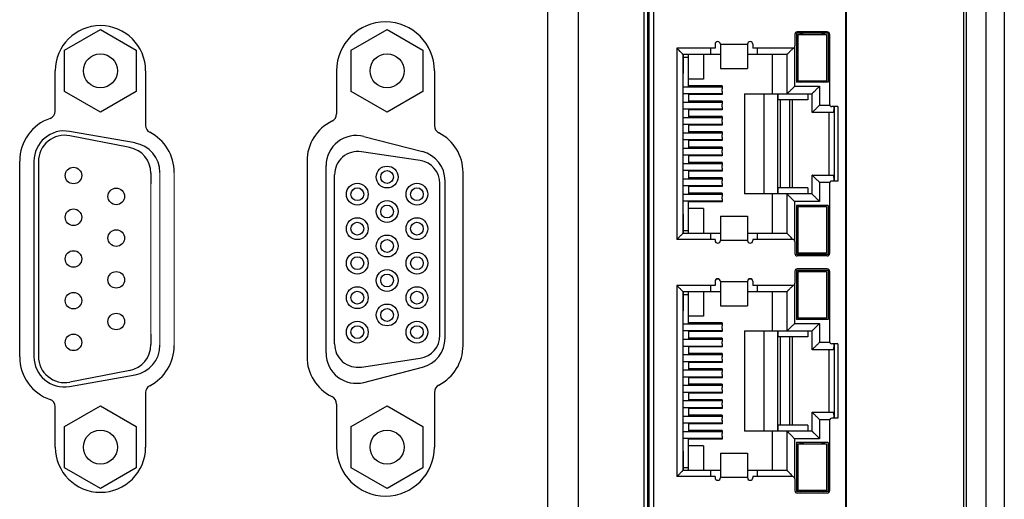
# Model space of a CAD drawing. Header units: millimetres. Extents: x 979 to 1689, y 96 to 304.
# Tile 10 of 15: x 1230 to 1295, y 152 to 183. Entities that reach past the tile are written whole.
import ezdxf

# ---------------------------------------------------------------- set-up
doc = ezdxf.new("R2010")
doc.units = ezdxf.units.MM
doc.header["$LTSCALE"] = 32.67
doc.layers.get('0').update_dxf_attribs({"linetype": 'CONTINUOUS', "lineweight": 30})
doc.layers.add('00_COMPONENTS', color=7, linetype='CONTINUOUS')
doc.layers.add('103_9M', color=7, linetype='CONTINUOUS')

msp = doc.modelspace()

# ---------------------------------------------------------------- linework, layer by layer
at = {"lineweight": 15}
for p, q in [((1239.383, 161.852), (1239.383, 173.319)), ((1240.333, 173.333), (1240.333, 161.835)), ((1238.78, 172.584), (1238.78, 162.584))]:
    msp.add_line(p, q, dxfattribs=at)
at = {"layer": '00_COMPONENTS', "color": 7}
for p, q in [((1265.148, 101.283), (1265.148, 291.034)), ((1267.148, 291.034), (1267.148, 101.283)), ((1292.948, 104.659), (1292.948, 287.659)), ((1294.248, 104.659), (1294.248, 287.659)), ((1295.448, 287.659), (1295.448, 105.859)), ((1292.748, 272.159), (1292.748, 120.159)), ((1271.542, 135.829), (1271.542, 198.891)), ((1271.748, 199.293), (1271.748, 135.426)), ((1284.908, 198.878), (1284.908, 137.051)), ((1284.943, 198.891), (1284.943, 135.829)), ((1271.858, 137.328), (1271.858, 197.378)), ((1271.748, 183.41), (1271.858, 183.41)), ((1271.748, 183.177), (1271.858, 183.177)), ((1271.748, 183.152), (1271.858, 183.152)), ((1252.088, 181.45), (1254.463, 182.821)), ((1254.463, 182.821), (1256.838, 181.45)), ((1281.548, 182.518), (1281.548, 181.728)), ((1283.748, 182.568), (1281.648, 182.568)), ((1281.648, 182.568), (1281.648, 179.318)), ((1283.698, 182.668), (1281.698, 182.668)), ((1281.748, 182.493), (1283.648, 182.493)), ((1281.748, 182.493), (1281.748, 179.393)), ((1281.898, 182.568), (1281.898, 182.493)), ((1281.921, 182.561), (1282.128, 182.493)), ((1283.269, 182.493), (1283.476, 182.561)), ((1283.498, 182.568), (1283.498, 182.493)), ((1283.648, 182.493), (1283.648, 179.393)), ((1283.748, 182.568), (1283.748, 179.318)), ((1283.848, 182.518), (1283.848, 177.853)), ((1271.858, 182.338), (1271.748, 182.338)), ((1271.858, 181.928), (1271.748, 181.928)), ((1276.248, 181.848), (1276.248, 181.578)), ((1276.598, 181.846), (1278.399, 181.845)), ((1276.598, 181.846), (1276.598, 180.224)), ((1278.398, 181.845), (1278.398, 180.224)), ((1278.748, 181.848), (1278.748, 181.578)), ((1252.088, 178.707), (1252.088, 181.45)), ((1256.838, 181.45), (1256.838, 178.707)), ((1271.858, 181.328), (1271.748, 181.328)), ((1271.748, 181.247), (1271.858, 181.247)), ((1276.248, 181.578), (1273.698, 181.578)), ((1273.698, 181.578), (1273.698, 168.878)), ((1274.098, 181.178), (1276.598, 181.178)), ((1274.098, 181.178), (1274.098, 169.278)), ((1274.158, 179.893), (1274.158, 181.178)), ((1274.478, 179.023), (1274.478, 181.178)), ((1275.478, 181.178), (1275.478, 179.528)), ((1275.948, 181.578), (1275.948, 181.178)), ((1278.398, 181.178), (1281.028, 181.178)), ((1281.398, 181.578), (1278.748, 181.578)), ((1279.048, 181.578), (1279.048, 181.178)), ((1280.028, 181.178), (1280.028, 178.558)), ((1281.028, 178.558), (1281.028, 181.178)), ((1274.158, 180.978), (1274.478, 180.978)), ((1232.433, 177.393), (1232.433, 180.079)), ((1238.433, 180.079), (1238.433, 176.445)), ((1251.116, 180.079), (1251.116, 177.229)), ((1257.611, 180.079), (1257.611, 176.445)), ((1271.748, 180.422), (1271.858, 180.422)), ((1271.748, 180.358), (1271.858, 180.358)), ((1271.858, 180.048), (1271.748, 180.048)), ((1274.158, 179.893), (1274.098, 179.893)), ((1276.598, 180.228), (1278.398, 180.228)), ((1271.858, 179.548), (1271.748, 179.548)), ((1271.748, 179.533), (1271.858, 179.533)), ((1271.748, 179.275), (1271.858, 179.275)), ((1275.478, 179.528), (1274.478, 179.528)), ((1283.748, 179.318), (1281.648, 179.318)), ((1283.648, 179.393), (1281.748, 179.393)), ((1281.898, 179.393), (1281.898, 179.318)), ((1281.921, 179.325), (1282.128, 179.393)), ((1283.269, 179.393), (1283.476, 179.325)), ((1283.498, 179.393), (1283.498, 179.318)), ((1254.463, 177.336), (1252.088, 178.707)), ((1256.838, 178.707), (1254.463, 177.336)), ((1271.748, 179.023), (1271.858, 179.023)), ((1271.748, 178.573), (1271.858, 178.573)), ((1274.098, 179.023), (1276.708, 179.023)), ((1274.098, 178.573), (1276.708, 178.573)), ((1276.708, 179.088), (1274.478, 179.088)), ((1274.478, 178.573), (1274.478, 178.003)), ((1276.708, 178.508), (1274.478, 178.508)), ((1275.391, 179.088), (1275.391, 179.023)), ((1275.391, 178.573), (1275.391, 178.508)), ((1276.391, 179.023), (1276.391, 179.088)), ((1276.391, 178.508), (1276.391, 178.573)), ((1276.708, 179.088), (1276.708, 178.882)), ((1276.708, 178.715), (1276.708, 178.508)), ((1278.208, 178.558), (1282.688, 178.558)), ((1278.208, 178.558), (1278.208, 171.898)), ((1279.508, 171.898), (1279.508, 178.558)), ((1280.391, 178.558), (1280.391, 171.898)), ((1280.408, 178.558), (1280.408, 178.158)), ((1282.408, 178.558), (1282.408, 178.158)), ((1282.688, 177.303), (1282.688, 178.558)), ((1271.748, 178.003), (1271.858, 178.003)), ((1274.098, 178.003), (1276.708, 178.003)), ((1276.708, 178.068), (1274.478, 178.068)), ((1275.391, 178.068), (1275.391, 178.003)), ((1276.391, 178.003), (1276.391, 178.068)), ((1276.708, 178.068), (1276.708, 177.862)), ((1282.408, 178.158), (1280.408, 178.158)), ((1281.391, 172.298), (1281.391, 178.158)), ((1271.748, 177.553), (1271.858, 177.553)), ((1274.098, 177.553), (1276.708, 177.553)), ((1274.478, 177.553), (1274.478, 176.983)), ((1276.708, 177.488), (1274.478, 177.488)), ((1275.391, 177.553), (1275.391, 177.488)), ((1276.391, 177.488), (1276.391, 177.553)), ((1276.708, 177.695), (1276.708, 177.488)), ((1284.092, 177.303), (1282.688, 177.303)), ((1283.808, 177.303), (1283.808, 173.153)), ((1284.385, 177.703), (1283.998, 177.703)), ((1284.158, 177.703), (1284.158, 172.753)), ((1284.385, 177.703), (1284.385, 172.753)), ((1271.748, 176.983), (1271.858, 176.983)), ((1271.748, 176.533), (1271.858, 176.533)), ((1274.098, 176.983), (1276.708, 176.983)), ((1274.098, 176.533), (1276.708, 176.533)), ((1276.708, 177.048), (1274.478, 177.048)), ((1274.478, 176.533), (1274.478, 175.963)), ((1275.391, 177.048), (1275.391, 176.983)), ((1275.391, 176.533), (1275.391, 176.468)), ((1276.391, 176.983), (1276.391, 177.048)), ((1276.391, 176.468), (1276.391, 176.533)), ((1276.708, 177.048), (1276.708, 176.842)), ((1276.708, 176.675), (1276.708, 176.468)), ((1271.748, 175.963), (1271.858, 175.963)), ((1274.098, 175.963), (1276.708, 175.963)), ((1276.708, 176.468), (1274.478, 176.468)), ((1276.708, 176.028), (1274.478, 176.028)), ((1275.391, 176.028), (1275.391, 175.963)), ((1276.391, 175.963), (1276.391, 176.028)), ((1276.708, 176.028), (1276.708, 175.822)), ((1252.919, 175.719), (1256.819, 174.71)), ((1271.748, 175.513), (1271.858, 175.513)), ((1274.098, 175.513), (1276.708, 175.513)), ((1274.478, 175.513), (1274.478, 174.943)), ((1276.708, 175.448), (1274.478, 175.448)), ((1275.391, 175.513), (1275.391, 175.448)), ((1276.391, 175.448), (1276.391, 175.513)), ((1276.708, 175.655), (1276.708, 175.448)), ((1256.658, 174.119), (1252.76, 174.704)), ((1271.748, 174.943), (1271.858, 174.943)), ((1274.098, 174.943), (1276.708, 174.943)), ((1276.708, 175.008), (1274.478, 175.008)), ((1275.391, 175.008), (1275.391, 174.943)), ((1276.391, 174.943), (1276.391, 175.008)), ((1276.708, 175.008), (1276.708, 174.802)), ((1276.708, 174.635), (1276.708, 174.428)), ((1230.073, 161.084), (1230.073, 174.084)), ((1249.151, 174.084), (1249.151, 161.089)), ((1271.748, 174.493), (1271.858, 174.493)), ((1271.748, 173.923), (1271.858, 173.923)), ((1274.098, 174.493), (1276.708, 174.493)), ((1274.098, 173.923), (1276.708, 173.923)), ((1274.478, 174.493), (1274.478, 173.923)), ((1276.708, 174.428), (1274.478, 174.428)), ((1276.708, 173.988), (1274.478, 173.988)), ((1275.391, 174.493), (1275.391, 174.428)), ((1275.391, 173.988), (1275.391, 173.923)), ((1276.391, 174.428), (1276.391, 174.493)), ((1276.391, 173.923), (1276.391, 173.988)), ((1276.708, 173.988), (1276.708, 173.782)), ((1250.418, 161.325), (1250.418, 173.782)), ((1259.511, 161.835), (1259.511, 173.333)), ((1271.748, 173.473), (1271.858, 173.473)), ((1274.098, 173.473), (1276.708, 173.473)), ((1274.478, 173.473), (1274.478, 172.903)), ((1276.708, 173.408), (1274.478, 173.408)), ((1275.391, 173.473), (1275.391, 173.408)), ((1276.391, 173.408), (1276.391, 173.473)), ((1276.708, 173.615), (1276.708, 173.408)), ((1250.978, 161.937), (1250.978, 173.171)), ((1258.318, 162.334), (1258.318, 172.774)), ((1271.748, 172.903), (1271.858, 172.903)), ((1274.098, 172.903), (1276.708, 172.903)), ((1276.708, 172.968), (1274.478, 172.968)), ((1275.391, 172.968), (1275.391, 172.903)), ((1276.391, 172.903), (1276.391, 172.968)), ((1276.708, 172.968), (1276.708, 172.762)), ((1276.708, 172.595), (1276.708, 172.388)), ((1282.688, 173.153), (1284.092, 173.153)), ((1282.688, 171.898), (1282.688, 173.153)), ((1283.848, 172.603), (1283.848, 167.938)), ((1284.385, 172.753), (1283.998, 172.753)), ((1257.978, 162.522), (1257.978, 172.586)), ((1271.748, 172.453), (1271.858, 172.453)), ((1271.748, 172.036), (1271.858, 172.036)), ((1274.098, 172.453), (1276.708, 172.453)), ((1274.478, 172.453), (1274.478, 171.883)), ((1276.708, 172.388), (1274.478, 172.388)), ((1276.708, 171.948), (1274.478, 171.948)), ((1275.391, 172.453), (1275.391, 172.388)), ((1275.391, 171.948), (1275.391, 171.883)), ((1276.391, 172.388), (1276.391, 172.453)), ((1276.391, 171.883), (1276.391, 171.948)), ((1276.708, 171.948), (1276.708, 171.742)), ((1282.408, 172.298), (1280.408, 172.298)), ((1280.408, 172.298), (1280.408, 171.898)), ((1282.408, 172.298), (1282.408, 171.898)), ((1271.748, 171.883), (1271.858, 171.883)), ((1271.748, 171.433), (1271.858, 171.433)), ((1274.098, 171.883), (1276.708, 171.883)), ((1274.098, 171.433), (1276.708, 171.433)), ((1274.478, 169.278), (1274.478, 171.433)), ((1276.708, 171.368), (1274.478, 171.368)), ((1275.391, 171.433), (1275.391, 171.368)), ((1276.391, 171.368), (1276.391, 171.433)), ((1276.708, 171.575), (1276.708, 171.368)), ((1282.688, 171.898), (1278.208, 171.898)), ((1280.028, 171.898), (1280.028, 169.278)), ((1281.028, 169.278), (1281.028, 171.898)), ((1271.748, 171.278), (1271.858, 171.278)), ((1271.858, 170.908), (1271.748, 170.908)), ((1275.478, 170.928), (1274.478, 170.928)), ((1275.478, 170.928), (1275.478, 169.278)), ((1283.748, 171.138), (1281.648, 171.138)), ((1281.648, 171.138), (1281.648, 167.888)), ((1281.748, 171.063), (1283.648, 171.063)), ((1281.748, 171.063), (1281.748, 167.963)), ((1281.898, 171.063), (1281.898, 171.138)), ((1282.128, 171.063), (1281.921, 171.131)), ((1283.269, 171.063), (1283.476, 171.131)), ((1283.498, 171.138), (1283.498, 171.063)), ((1283.648, 171.063), (1283.648, 167.963)), ((1283.748, 171.138), (1283.748, 167.888)), ((1271.858, 170.408), (1271.748, 170.408)), ((1271.748, 170.389), (1271.858, 170.389)), ((1271.748, 170.325), (1271.858, 170.325)), ((1274.158, 170.563), (1274.098, 170.563)), ((1274.158, 169.278), (1274.158, 170.563)), ((1276.598, 170.433), (1276.598, 168.811)), ((1276.598, 170.428), (1278.398, 170.428)), ((1278.398, 170.433), (1278.398, 168.811)), ((1271.748, 169.436), (1271.858, 169.436)), ((1274.158, 169.478), (1274.478, 169.478)), ((1271.858, 169.128), (1271.748, 169.128)), ((1276.248, 168.878), (1273.698, 168.878)), ((1276.598, 169.278), (1274.098, 169.278)), ((1275.948, 169.278), (1275.948, 168.878)), ((1276.248, 168.878), (1276.248, 168.808)), ((1278.399, 168.811), (1276.598, 168.811)), ((1281.028, 169.278), (1278.398, 169.278)), ((1281.398, 168.878), (1278.748, 168.878)), ((1278.748, 168.878), (1278.748, 168.808)), ((1279.048, 169.278), (1279.048, 168.878)), ((1281.548, 168.728), (1281.548, 167.938)), ((1271.858, 168.528), (1271.748, 168.528)), ((1271.858, 168.118), (1271.748, 168.118)), ((1276.428, 168.638), (1276.418, 168.638)), ((1278.578, 168.638), (1278.568, 168.638)), ((1271.748, 167.527), (1271.858, 167.527)), ((1283.748, 167.888), (1281.648, 167.888)), ((1283.698, 167.788), (1281.698, 167.788)), ((1283.648, 167.963), (1281.748, 167.963)), ((1281.898, 167.888), (1281.898, 167.963)), ((1281.921, 167.895), (1282.128, 167.963)), ((1283.269, 167.963), (1283.476, 167.895)), ((1283.498, 167.963), (1283.498, 167.888)), ((1271.748, 167.027), (1271.858, 167.027)), ((1271.748, 166.769), (1271.858, 166.769)), ((1281.548, 166.768), (1281.548, 165.978)), ((1283.748, 166.818), (1281.648, 166.818)), ((1281.648, 166.818), (1281.648, 163.568)), ((1283.698, 166.918), (1281.698, 166.918)), ((1281.748, 166.743), (1283.648, 166.743)), ((1281.748, 166.743), (1281.748, 163.643)), ((1281.898, 166.818), (1281.898, 166.743)), ((1281.921, 166.811), (1282.128, 166.743)), ((1283.269, 166.743), (1283.476, 166.811)), ((1283.498, 166.818), (1283.498, 166.743)), ((1283.648, 166.743), (1283.648, 163.643)), ((1283.748, 166.818), (1283.748, 163.568)), ((1283.848, 166.768), (1283.848, 162.103)), ((1271.858, 166.588), (1271.748, 166.588)), ((1271.858, 166.178), (1271.748, 166.178)), ((1276.248, 166.098), (1276.248, 165.828)), ((1276.51, 166.248), (1276.333, 166.248)), ((1276.428, 166.268), (1276.418, 166.268)), ((1276.598, 166.096), (1278.399, 166.095)), ((1276.598, 166.096), (1276.598, 164.474)), ((1278.398, 166.095), (1278.398, 164.474)), ((1278.66, 166.248), (1278.482, 166.248)), ((1278.578, 166.268), (1278.568, 166.268)), ((1278.748, 166.098), (1278.748, 165.828)), ((1271.858, 165.578), (1271.748, 165.578)), ((1276.248, 165.828), (1273.698, 165.828)), ((1273.698, 165.828), (1273.698, 153.128)), ((1274.098, 165.428), (1276.598, 165.428)), ((1274.098, 165.428), (1274.098, 153.528)), ((1274.158, 164.143), (1274.158, 165.428)), ((1274.478, 163.273), (1274.478, 165.428)), ((1275.478, 165.428), (1275.478, 163.778)), ((1275.948, 165.828), (1275.948, 165.428)), ((1278.398, 165.428), (1281.028, 165.428)), ((1281.398, 165.828), (1278.748, 165.828)), ((1279.048, 165.828), (1279.048, 165.428)), ((1280.028, 165.428), (1280.028, 162.808)), ((1281.028, 162.808), (1281.028, 165.428)), ((1271.748, 165.122), (1271.858, 165.122)), ((1271.748, 165.027), (1271.858, 165.027)), ((1271.748, 164.864), (1271.858, 164.864)), ((1274.158, 165.228), (1274.478, 165.228)), ((1271.858, 164.298), (1271.748, 164.298)), ((1274.158, 164.143), (1274.098, 164.143)), ((1276.598, 164.478), (1278.398, 164.478)), ((1271.858, 163.798), (1271.748, 163.798)), ((1275.478, 163.778), (1274.478, 163.778)), ((1283.748, 163.568), (1281.648, 163.568)), ((1283.648, 163.643), (1281.748, 163.643)), ((1281.898, 163.643), (1281.898, 163.568)), ((1281.921, 163.575), (1282.128, 163.643)), ((1283.269, 163.643), (1283.476, 163.575)), ((1283.498, 163.643), (1283.498, 163.568)), ((1271.748, 163.273), (1271.858, 163.273)), ((1271.748, 162.823), (1271.858, 162.823)), ((1274.098, 163.273), (1276.708, 163.273)), ((1274.098, 162.823), (1276.708, 162.823)), ((1276.708, 163.338), (1274.478, 163.338)), ((1274.478, 162.823), (1274.478, 162.253)), ((1275.391, 163.338), (1275.391, 163.273)), ((1275.391, 162.823), (1275.391, 162.758)), ((1276.391, 163.273), (1276.391, 163.338)), ((1276.391, 162.758), (1276.391, 162.823)), ((1276.708, 163.338), (1276.708, 163.132)), ((1276.708, 162.965), (1276.708, 162.758)), ((1278.208, 162.808), (1282.688, 162.808)), ((1278.208, 162.808), (1278.208, 156.148)), ((1279.508, 156.148), (1279.508, 162.808)), ((1280.391, 162.808), (1280.391, 156.148)), ((1280.408, 162.808), (1280.408, 162.408)), ((1282.408, 162.808), (1282.408, 162.408)), ((1282.688, 161.553), (1282.688, 162.808)), ((1271.748, 162.765), (1271.858, 162.765)), ((1271.748, 162.265), (1271.858, 162.265)), ((1271.748, 162.253), (1271.858, 162.253)), ((1274.098, 162.253), (1276.708, 162.253)), ((1276.708, 162.758), (1274.478, 162.758)), ((1276.708, 162.318), (1274.478, 162.318)), ((1275.391, 162.318), (1275.391, 162.253)), ((1276.391, 162.253), (1276.391, 162.318)), ((1276.708, 162.318), (1276.708, 162.112)), ((1282.408, 162.408), (1280.408, 162.408)), ((1281.391, 156.548), (1281.391, 162.408)), ((1271.748, 161.803), (1271.858, 161.803)), ((1274.098, 161.803), (1276.708, 161.803)), ((1274.478, 161.803), (1274.478, 161.233)), ((1276.708, 161.738), (1274.478, 161.738)), ((1275.391, 161.803), (1275.391, 161.738)), ((1276.391, 161.738), (1276.391, 161.803)), ((1276.708, 161.945), (1276.708, 161.738)), ((1284.092, 161.553), (1282.688, 161.553)), ((1283.808, 161.553), (1283.808, 157.403)), ((1284.385, 161.953), (1283.998, 161.953)), ((1284.158, 161.953), (1284.158, 157.003)), ((1284.385, 161.953), (1284.385, 157.003)), ((1252.758, 160.404), (1256.658, 160.989)), ((1271.748, 161.233), (1271.858, 161.233)), ((1274.098, 161.233), (1276.708, 161.233)), ((1276.708, 161.298), (1274.478, 161.298)), ((1275.391, 161.298), (1275.391, 161.233)), ((1276.391, 161.233), (1276.391, 161.298)), ((1276.708, 161.298), (1276.708, 161.092)), ((1276.708, 160.925), (1276.708, 160.718)), ((1252.919, 159.389), (1256.819, 160.397)), ((1271.748, 160.783), (1271.858, 160.783)), ((1271.748, 160.213), (1271.858, 160.213)), ((1274.098, 160.783), (1276.708, 160.783)), ((1274.098, 160.213), (1276.708, 160.213)), ((1274.478, 160.783), (1274.478, 160.213)), ((1276.708, 160.718), (1274.478, 160.718)), ((1276.708, 160.278), (1274.478, 160.278)), ((1275.391, 160.783), (1275.391, 160.718)), ((1275.391, 160.278), (1275.391, 160.213)), ((1276.391, 160.718), (1276.391, 160.783)), ((1276.391, 160.213), (1276.391, 160.278)), ((1276.708, 160.278), (1276.708, 160.072)), ((1271.748, 159.763), (1271.858, 159.763)), ((1274.098, 159.763), (1276.708, 159.763)), ((1274.478, 159.763), (1274.478, 159.193)), ((1276.708, 159.698), (1274.478, 159.698)), ((1275.391, 159.763), (1275.391, 159.698)), ((1276.391, 159.698), (1276.391, 159.763)), ((1276.708, 159.905), (1276.708, 159.698)), ((1271.748, 159.193), (1271.858, 159.193)), ((1274.098, 159.193), (1276.708, 159.193)), ((1276.708, 159.258), (1274.478, 159.258)), ((1275.391, 159.258), (1275.391, 159.193)), ((1276.391, 159.193), (1276.391, 159.258)), ((1276.708, 159.258), (1276.708, 159.052)), ((1276.708, 158.885), (1276.708, 158.678)), ((1238.433, 158.722), (1238.433, 155.089)), ((1257.611, 158.722), (1257.611, 155.089)), ((1271.748, 158.743), (1271.858, 158.743)), ((1274.098, 158.743), (1276.708, 158.743)), ((1274.478, 158.743), (1274.478, 158.173)), ((1276.708, 158.678), (1274.478, 158.678)), ((1276.708, 158.238), (1274.478, 158.238)), ((1275.391, 158.743), (1275.391, 158.678)), ((1275.391, 158.238), (1275.391, 158.173)), ((1276.391, 158.678), (1276.391, 158.743)), ((1276.391, 158.173), (1276.391, 158.238)), ((1276.708, 158.238), (1276.708, 158.032)), ((1232.433, 155.089), (1232.433, 157.775)), ((1251.116, 157.943), (1251.116, 155.089)), ((1252.088, 156.46), (1254.463, 157.831)), ((1254.463, 157.831), (1256.838, 156.46)), ((1271.748, 158.173), (1271.858, 158.173)), ((1271.748, 157.723), (1271.858, 157.723)), ((1274.098, 158.173), (1276.708, 158.173)), ((1274.098, 157.723), (1276.708, 157.723)), ((1274.478, 157.723), (1274.478, 157.153)), ((1276.708, 157.658), (1274.478, 157.658)), ((1275.391, 157.723), (1275.391, 157.658)), ((1276.391, 157.658), (1276.391, 157.723)), ((1276.708, 157.865), (1276.708, 157.658)), ((1271.748, 157.153), (1271.858, 157.153)), ((1274.098, 157.153), (1276.708, 157.153)), ((1276.708, 157.218), (1274.478, 157.218)), ((1275.391, 157.218), (1275.391, 157.153)), ((1276.391, 157.153), (1276.391, 157.218)), ((1276.708, 157.218), (1276.708, 157.012)), ((1282.688, 157.403), (1284.092, 157.403)), ((1282.688, 156.148), (1282.688, 157.403)), ((1284.385, 157.003), (1283.998, 157.003)), ((1252.088, 153.717), (1252.088, 156.46)), ((1256.838, 156.46), (1256.838, 153.717)), ((1271.748, 156.703), (1271.858, 156.703)), ((1271.748, 156.415), (1271.858, 156.415)), ((1274.098, 156.703), (1276.708, 156.703)), ((1274.478, 156.703), (1274.478, 156.133)), ((1276.708, 156.638), (1274.478, 156.638)), ((1275.391, 156.703), (1275.391, 156.638)), ((1276.391, 156.638), (1276.391, 156.703)), ((1276.708, 156.845), (1276.708, 156.638)), ((1282.408, 156.548), (1280.408, 156.548)), ((1280.408, 156.548), (1280.408, 156.148)), ((1282.408, 156.548), (1282.408, 156.148)), ((1283.848, 156.853), (1283.848, 152.188)), ((1271.748, 156.133), (1271.858, 156.133)), ((1271.748, 155.683), (1271.858, 155.683)), ((1271.748, 155.657), (1271.858, 155.657)), ((1274.098, 156.133), (1276.708, 156.133)), ((1274.098, 155.683), (1276.708, 155.683)), ((1276.708, 156.198), (1274.478, 156.198)), ((1274.478, 153.528), (1274.478, 155.683)), ((1276.708, 155.618), (1274.478, 155.618)), ((1275.391, 156.198), (1275.391, 156.133)), ((1275.391, 155.683), (1275.391, 155.618)), ((1276.391, 156.133), (1276.391, 156.198)), ((1276.391, 155.618), (1276.391, 155.683)), ((1276.708, 156.198), (1276.708, 155.992)), ((1276.708, 155.825), (1276.708, 155.618)), ((1282.688, 156.148), (1278.208, 156.148)), ((1280.028, 156.148), (1280.028, 153.528)), ((1281.028, 153.528), (1281.028, 156.148)), ((1271.858, 155.158), (1271.748, 155.158)), ((1275.478, 155.178), (1274.478, 155.178)), ((1275.478, 155.178), (1275.478, 153.528)), ((1283.748, 155.388), (1281.648, 155.388)), ((1281.648, 155.388), (1281.648, 152.138)), ((1281.748, 155.313), (1283.648, 155.313)), ((1281.748, 155.313), (1281.748, 152.213)), ((1281.898, 155.313), (1281.898, 155.388)), ((1282.128, 155.313), (1281.921, 155.381)), ((1283.269, 155.313), (1283.476, 155.381)), ((1283.498, 155.388), (1283.498, 155.313)), ((1283.648, 155.313), (1283.648, 152.213)), ((1283.748, 155.388), (1283.748, 152.138)), ((1271.858, 154.658), (1271.748, 154.658)), ((1274.158, 154.813), (1274.098, 154.813)), ((1274.158, 153.528), (1274.158, 154.813)), ((1276.598, 154.683), (1276.598, 153.061)), ((1276.598, 154.678), (1278.398, 154.678)), ((1278.398, 154.683), (1278.398, 153.061)), ((1254.463, 152.346), (1252.088, 153.717)), ((1256.838, 153.717), (1254.463, 152.346)), ((1271.748, 153.815), (1271.858, 153.815)), ((1274.158, 153.728), (1274.478, 153.728)), ((1271.858, 153.378), (1271.748, 153.378)), ((1276.248, 153.128), (1273.698, 153.128)), ((1276.598, 153.528), (1274.098, 153.528)), ((1275.948, 153.528), (1275.948, 153.128)), ((1276.248, 153.128), (1276.248, 153.058)), ((1278.399, 153.061), (1276.598, 153.061)), ((1281.028, 153.528), (1278.398, 153.528)), ((1281.398, 153.128), (1278.748, 153.128)), ((1278.748, 153.128), (1278.748, 153.058)), ((1279.048, 153.528), (1279.048, 153.128)), ((1281.548, 152.978), (1281.548, 152.188)), ((1271.858, 152.778), (1271.748, 152.778)), ((1271.858, 152.368), (1271.748, 152.368)), ((1276.428, 152.888), (1276.418, 152.888)), ((1278.578, 152.888), (1278.568, 152.888)), ((1271.748, 152.291), (1271.858, 152.291)), ((1283.748, 152.138), (1281.648, 152.138)), ((1283.698, 152.038), (1281.698, 152.038)), ((1283.648, 152.213), (1281.748, 152.213)), ((1281.898, 152.138), (1281.898, 152.213)), ((1281.921, 152.145), (1282.128, 152.213)), ((1283.269, 152.213), (1283.476, 152.145)), ((1283.498, 152.213), (1283.498, 152.138))]:
    msp.add_line(p, q, dxfattribs=at)
at = {"layer": '00_COMPONENTS', "color": 4}
for p, q in [((1272.158, 197.378), (1272.158, 137.328)), ((1281.528, 181.649), (1281.528, 179.058)), ((1275.591, 179.023), (1275.591, 179.088)), ((1275.591, 178.508), (1275.591, 178.573)), ((1276.191, 179.088), (1276.191, 179.023)), ((1276.191, 178.573), (1276.191, 178.508)), ((1281.528, 179.058), (1283.188, 179.058)), ((1283.188, 179.058), (1283.188, 177.803)), ((1275.591, 178.003), (1275.591, 178.068)), ((1276.191, 178.068), (1276.191, 178.003)), ((1280.591, 172.298), (1280.591, 178.158)), ((1281.191, 178.158), (1281.191, 172.298)), ((1275.591, 177.488), (1275.591, 177.553)), ((1276.191, 177.553), (1276.191, 177.488)), ((1283.188, 177.803), (1283.848, 177.803)), ((1275.591, 176.983), (1275.591, 177.048)), ((1275.591, 176.468), (1275.591, 176.533)), ((1276.191, 177.048), (1276.191, 176.983)), ((1276.191, 176.533), (1276.191, 176.468)), ((1275.591, 175.963), (1275.591, 176.028)), ((1276.191, 176.028), (1276.191, 175.963)), ((1271.748, 175.428), (1271.858, 175.428)), ((1275.591, 175.448), (1275.591, 175.513)), ((1276.191, 175.513), (1276.191, 175.448)), ((1271.858, 175.028), (1271.748, 175.028)), ((1275.591, 174.943), (1275.591, 175.008)), ((1276.191, 175.008), (1276.191, 174.943)), ((1275.591, 174.428), (1275.591, 174.493)), ((1275.591, 173.923), (1275.591, 173.988)), ((1276.191, 174.493), (1276.191, 174.428)), ((1276.191, 173.988), (1276.191, 173.923)), ((1275.591, 173.408), (1275.591, 173.473)), ((1276.191, 173.473), (1276.191, 173.408)), ((1275.591, 172.903), (1275.591, 172.968)), ((1276.191, 172.968), (1276.191, 172.903)), ((1283.848, 172.653), (1283.188, 172.653)), ((1283.188, 172.653), (1283.188, 171.398)), ((1275.591, 172.388), (1275.591, 172.453)), ((1275.591, 171.883), (1275.591, 171.948)), ((1276.191, 172.453), (1276.191, 172.388)), ((1276.191, 171.948), (1276.191, 171.883)), ((1275.591, 171.368), (1275.591, 171.433)), ((1276.191, 171.433), (1276.191, 171.368)), ((1283.188, 171.398), (1281.528, 171.398)), ((1281.528, 171.398), (1281.528, 168.808)), ((1281.528, 165.899), (1281.528, 163.308)), ((1275.591, 163.273), (1275.591, 163.338)), ((1275.591, 162.758), (1275.591, 162.823)), ((1276.191, 163.338), (1276.191, 163.273)), ((1276.191, 162.823), (1276.191, 162.758)), ((1281.528, 163.308), (1283.188, 163.308)), ((1283.188, 163.308), (1283.188, 162.053)), ((1275.591, 162.253), (1275.591, 162.318)), ((1276.191, 162.318), (1276.191, 162.253)), ((1280.591, 156.548), (1280.591, 162.408)), ((1281.191, 162.408), (1281.191, 156.548)), ((1275.591, 161.738), (1275.591, 161.803)), ((1276.191, 161.803), (1276.191, 161.738)), ((1283.188, 162.053), (1283.848, 162.053)), ((1275.591, 161.233), (1275.591, 161.298)), ((1276.191, 161.298), (1276.191, 161.233)), ((1275.591, 160.718), (1275.591, 160.783)), ((1275.591, 160.213), (1275.591, 160.278)), ((1276.191, 160.783), (1276.191, 160.718)), ((1276.191, 160.278), (1276.191, 160.213)), ((1271.748, 159.678), (1271.858, 159.678)), ((1275.591, 159.698), (1275.591, 159.763)), ((1276.191, 159.763), (1276.191, 159.698)), ((1271.858, 159.278), (1271.748, 159.278)), ((1275.591, 159.193), (1275.591, 159.258)), ((1276.191, 159.258), (1276.191, 159.193)), ((1275.591, 158.678), (1275.591, 158.743)), ((1275.591, 158.173), (1275.591, 158.238)), ((1276.191, 158.743), (1276.191, 158.678)), ((1276.191, 158.238), (1276.191, 158.173)), ((1275.591, 157.658), (1275.591, 157.723)), ((1276.191, 157.723), (1276.191, 157.658)), ((1275.591, 157.153), (1275.591, 157.218)), ((1276.191, 157.218), (1276.191, 157.153)), ((1283.848, 156.903), (1283.188, 156.903)), ((1283.188, 156.903), (1283.188, 155.648)), ((1275.591, 156.638), (1275.591, 156.703)), ((1276.191, 156.703), (1276.191, 156.638)), ((1275.591, 156.133), (1275.591, 156.198)), ((1275.591, 155.618), (1275.591, 155.683)), ((1276.191, 156.198), (1276.191, 156.133)), ((1276.191, 155.683), (1276.191, 155.618)), ((1283.188, 155.648), (1281.528, 155.648)), ((1281.528, 155.648), (1281.528, 153.058))]:
    msp.add_line(p, q, dxfattribs=at)
at = {"layer": '00_COMPONENTS', "color": 7}
for centre, radius in [((1254.463, 180.079), 1.13), ((1254.468, 173.024), 0.725), ((1254.468, 173.024), 0.425), ((1252.488, 171.884), 0.725), ((1256.448, 171.884), 0.725), ((1252.488, 171.884), 0.425), ((1256.448, 171.884), 0.425), ((1254.468, 170.734), 0.725), ((1254.468, 170.734), 0.425), ((1252.488, 169.594), 0.725), ((1252.488, 169.594), 0.425), ((1256.448, 169.594), 0.725), ((1256.448, 169.594), 0.425), ((1254.468, 168.444), 0.725), ((1254.468, 168.444), 0.425), ((1252.488, 167.304), 0.725), ((1256.448, 167.304), 0.725), ((1252.488, 167.304), 0.425), ((1256.448, 167.304), 0.425), ((1254.468, 166.154), 0.725), ((1254.468, 166.154), 0.425), ((1252.488, 165.014), 0.725), ((1252.488, 165.014), 0.425), ((1256.448, 165.014), 0.725), ((1256.448, 165.014), 0.425), ((1254.468, 163.864), 0.725), ((1254.468, 163.864), 0.425), ((1252.488, 162.724), 0.725), ((1256.448, 162.724), 0.725), ((1252.488, 162.724), 0.425), ((1256.448, 162.724), 0.425), ((1254.463, 155.089), 1.13)]:
    msp.add_circle(centre, radius, dxfattribs=at)
for centre, radius, start, end in [((1235.433, 180.079), 3, 0, 180), ((1254.363, 180.079), 3.248, 0, 180), ((1281.698, 182.518), 0.15, 90, 180), ((1283.698, 182.518), 0.15, 0, 90), ((1276.418, 181.848), 0.17, 90, 180), ((1276.428, 181.848), 0.17, 359.15748, 90), ((1278.568, 181.848), 0.17, 90, 181.12173), ((1278.578, 181.848), 0.17, 0, 90), ((1272.658, 180.491), 1.511, 44.64608, 46.00992), ((1281.398, 181.728), 0.15, 270, 0), ((1280.305, 182.655), 1.563, 314.66345, 316.39495), ((1283.998, 177.853), 0.15, 180, 270), ((1231.933, 177.393), 0.5, 289.00886, 0), ((1250.563, 177.229), 0.552, 296.01277, 0), ((1233.073, 174.084), 3, 109.00886, 180), ((1252.098, 174.084), 2.948, 116.01277, 180), ((1238.933, 176.445), 0.5, 180, 242.79711), ((1237.333, 173.333), 3, 0, 62.79711), ((1258.163, 176.445), 0.552, 180, 242.79711), ((1256.563, 173.333), 2.948, 0, 62.79711), ((1252.418, 173.782), 2, 75.4985, 180.00052), ((1252.528, 173.171), 1.55, 81.42798, 180), ((1256.318, 172.774), 2, 360, 75.49852), ((1256.428, 172.586), 1.55, 0, 81.46923), ((1283.998, 172.603), 0.15, 89.99875, 180.00154), ((1276.418, 168.808), 0.17, 180, 270), ((1276.428, 168.808), 0.17, 270, 1.12204), ((1278.568, 168.808), 0.17, 179.15701, 270), ((1278.578, 168.808), 0.17, 270, 0), ((1282.458, 169.955), 1.497, 224.64177, 225.89121), ((1281.398, 168.728), 0.15, 359.99873, 89.99862), ((1281.698, 167.938), 0.15, 180.00097, 270.00128), ((1283.698, 167.938), 0.15, 270.001, 359.99871), ((1281.698, 166.768), 0.15, 90, 180), ((1283.698, 166.768), 0.15, 0, 90), ((1276.418, 166.098), 0.17, 90, 180), ((1276.428, 166.098), 0.17, 359.15748, 90), ((1278.568, 166.098), 0.17, 90, 181.12173), ((1278.578, 166.098), 0.17, 0, 90), ((1272.658, 164.741), 1.511, 44.64608, 46.00992), ((1281.398, 165.978), 0.15, 270, 0), ((1280.305, 166.905), 1.563, 314.66345, 316.39495), ((1256.428, 162.522), 1.55, 278.53077, 0), ((1256.318, 162.334), 2, 284.50148, 0), ((1237.333, 161.835), 3, 297.20289, 0), ((1252.528, 161.937), 1.55, 180, 278.53077), ((1256.563, 161.835), 2.948, 297.20289, 0), ((1283.998, 162.103), 0.15, 180, 270), ((1233.073, 161.084), 3, 180, 250.99114), ((1252.098, 161.089), 2.948, 180, 243.98723), ((1252.418, 161.325), 2, 180.00001, 284.5015), ((1238.933, 158.722), 0.5, 117.20289, 180), ((1258.163, 158.722), 0.552, 117.20289, 180), ((1231.933, 157.775), 0.5, 0, 70.99114), ((1250.563, 157.943), 0.552, 0, 63.98723), ((1283.998, 156.853), 0.15, 89.99875, 180.00154), ((1235.433, 155.089), 3, 180, 0), ((1254.363, 155.089), 3.248, 180, 0), ((1276.418, 153.058), 0.17, 180, 270), ((1276.428, 153.058), 0.17, 270, 1.12204), ((1278.568, 153.058), 0.17, 179.15701, 270), ((1278.578, 153.058), 0.17, 270, 0), ((1282.458, 154.205), 1.497, 224.64177, 225.89121), ((1281.398, 152.978), 0.15, 359.99873, 89.99862), ((1281.698, 152.188), 0.15, 180.00097, 270.00128), ((1283.698, 152.188), 0.15, 270.001, 359.99871)]:
    msp.add_arc(centre, radius, start, end, dxfattribs=at)
for centre, major_axis, ratio, start_param, end_param in [((1276.481, 178.798), (0.245, 0), 0.917431, 5.902583, 6.663788), ((1276.481, 177.778), (0.245, 0), 0.917431, 5.902583, 6.663788), ((1284.092, 177.803), (0, 0.5), 0.132075, -3.141594, -1.772262), ((1276.481, 176.758), (0.245, 0), 0.917431, 5.902583, 6.663788), ((1276.481, 175.738), (0.245, 0), 0.917431, 5.902583, 6.663788), ((1276.481, 174.718), (0.245, 0), 0.917431, 5.902583, 6.663788), ((1276.481, 173.698), (0.245, 0), 0.917431, 5.902583, 6.663788), ((1276.481, 172.678), (0.245, 0), 0.917431, 5.902583, 6.663788), ((1284.092, 172.653), (0, 0.5), 0.132075, -1.369354, -0.000001), ((1276.481, 171.658), (0.245, 0), 0.917431, 5.902583, 6.663788), ((1276.481, 163.048), (0.245, 0), 0.917431, 5.902583, 6.663788), ((1276.481, 162.028), (0.245, 0), 0.917431, 5.902583, 6.663788), ((1284.092, 162.053), (0, 0.5), 0.132075, -3.141594, -1.772262), ((1276.481, 161.008), (0.245, 0), 0.917431, 5.902583, 6.663788), ((1276.481, 159.988), (0.245, 0), 0.917431, 5.902583, 6.663788), ((1276.481, 158.968), (0.245, 0), 0.917431, 5.902583, 6.663788), ((1276.481, 157.948), (0.245, 0), 0.917431, 5.902583, 6.663788), ((1276.481, 156.928), (0.245, 0), 0.917431, 5.902583, 6.663788), ((1284.092, 156.903), (0, 0.5), 0.132075, -1.369354, -0.000001), ((1276.481, 155.908), (0.245, 0), 0.917431, 5.902583, 6.663788)]:
    msp.add_ellipse(centre, major_axis=major_axis, ratio=ratio, start_param=start_param, end_param=end_param, dxfattribs=at)
for points in [[(1273.734, 181.553), (1273.748, 181.538), (1273.763, 181.523), (1273.777, 181.508)], [(1281.393, 168.903), (1281.379, 168.918), (1281.364, 168.933), (1281.35, 168.948)], [(1273.734, 165.803), (1273.748, 165.788), (1273.763, 165.773), (1273.777, 165.758)], [(1281.393, 153.153), (1281.379, 153.168), (1281.364, 153.183), (1281.35, 153.198)]]:
    msp.add_open_spline(points, degree=3, dxfattribs=at)
for points, knots in [([(1273.777, 181.508), (1273.814, 181.468), (1273.867, 181.408), (1273.942, 181.336), (1273.991, 181.289), (1274.028, 181.254), (1274.053, 181.228), (1274.068, 181.213), (1274.081, 181.199), (1274.09, 181.189), (1274.095, 181.182), (1274.098, 181.179), (1274.098, 181.178)], [0, 0, 0, 0, 0.356958, 0.521181, 0.670551, 0.799962, 0.855398, 0.903446, 0.943028, 0.973068, 0.99244, 1, 1, 1, 1]), ([(1281.404, 181.543), (1281.381, 181.521), (1281.336, 181.48), (1281.27, 181.42), (1281.21, 181.36), (1281.157, 181.303), (1281.116, 181.261), (1281.087, 181.232), (1281.068, 181.214), (1281.053, 181.199), (1281.041, 181.188), (1281.033, 181.183), (1281.03, 181.178), (1281.028, 181.178)], [0, 0, 0, 0, 0.178166, 0.350604, 0.513928, 0.663776, 0.794758, 0.851199, 0.900385, 0.941109, 0.97214, 0.992208, 1, 1, 1, 1]), ([(1281.028, 178.558), (1281.029, 178.558), (1281.031, 178.56), (1281.034, 178.562), (1281.039, 178.567), (1281.049, 178.575), (1281.065, 178.59), (1281.087, 178.612), (1281.112, 178.638), (1281.153, 178.679), (1281.209, 178.739), (1281.284, 178.813), (1281.368, 178.887), (1281.45, 178.969), (1281.502, 179.028), (1281.528, 179.058)], [0, 0, 0, 0, 0.002468, 0.008568, 0.018079, 0.030766, 0.064758, 0.108787, 0.161151, 0.220511, 0.355723, 0.506522, 0.666911, 0.832333, 1, 1, 1, 1]), ([(1282.688, 178.558), (1282.688, 178.559), (1282.69, 178.56), (1282.692, 178.564), (1282.697, 178.569), (1282.706, 178.579), (1282.72, 178.594), (1282.742, 178.616), (1282.768, 178.642), (1282.81, 178.683), (1282.869, 178.739), (1282.943, 178.813), (1283.018, 178.898), (1283.1, 178.98), (1283.159, 179.032), (1283.188, 179.058)], [0, 0, 0, 0, 0.002468, 0.008568, 0.018079, 0.030766, 0.064758, 0.108787, 0.161151, 0.220511, 0.355723, 0.506522, 0.666911, 0.832333, 1, 1, 1, 1]), ([(1283.188, 177.803), (1283.159, 177.777), (1283.1, 177.725), (1283.018, 177.643), (1282.943, 177.558), (1282.869, 177.484), (1282.81, 177.428), (1282.768, 177.387), (1282.742, 177.361), (1282.72, 177.339), (1282.706, 177.324), (1282.697, 177.314), (1282.692, 177.309), (1282.69, 177.305), (1282.688, 177.304), (1282.688, 177.303)], [0, 0, 0, 0, 0.167666, 0.333089, 0.493479, 0.644279, 0.779491, 0.838851, 0.891215, 0.935245, 0.969238, 0.981925, 0.991435, 0.997534, 1, 1, 1, 1]), ([(1283.188, 172.653), (1283.162, 172.683), (1283.11, 172.742), (1283.028, 172.824), (1282.944, 172.898), (1282.869, 172.973), (1282.813, 173.032), (1282.772, 173.074), (1282.747, 173.1), (1282.725, 173.121), (1282.709, 173.136), (1282.699, 173.145), (1282.694, 173.149), (1282.691, 173.152), (1282.689, 173.153), (1282.688, 173.153)], [0, 0, 0, 0, 0.167666, 0.333089, 0.493478, 0.644279, 0.77949, 0.838851, 0.891214, 0.935245, 0.969237, 0.981925, 0.991435, 0.997534, 1, 1, 1, 1]), ([(1281.028, 171.898), (1281.028, 171.898), (1281.03, 171.896), (1281.032, 171.893), (1281.037, 171.888), (1281.046, 171.878), (1281.06, 171.862), (1281.082, 171.84), (1281.108, 171.814), (1281.15, 171.774), (1281.209, 171.718), (1281.283, 171.643), (1281.358, 171.559), (1281.44, 171.476), (1281.499, 171.424), (1281.528, 171.398)], [0, 0, 0, 0, 0.002468, 0.008568, 0.018079, 0.030767, 0.064758, 0.108788, 0.161151, 0.220512, 0.355723, 0.506522, 0.666911, 0.832333, 1, 1, 1, 1]), ([(1283.188, 171.398), (1283.159, 171.424), (1283.1, 171.476), (1283.018, 171.559), (1282.943, 171.643), (1282.869, 171.718), (1282.81, 171.774), (1282.768, 171.814), (1282.742, 171.84), (1282.72, 171.862), (1282.706, 171.878), (1282.697, 171.888), (1282.692, 171.893), (1282.69, 171.896), (1282.688, 171.898), (1282.688, 171.898)], [0, 0, 0, 0, 0.167666, 0.333089, 0.493478, 0.644278, 0.77949, 0.838851, 0.891214, 0.935245, 0.969237, 0.981925, 0.991435, 0.997534, 1, 1, 1, 1]), ([(1274.098, 169.278), (1274.098, 169.277), (1274.094, 169.273), (1274.088, 169.264), (1274.075, 169.251), (1274.06, 169.235), (1274.04, 169.215), (1274.008, 169.184), (1273.963, 169.14), (1273.903, 169.083), (1273.84, 169.018), (1273.777, 168.947), (1273.732, 168.901), (1273.708, 168.878)], [0, 0, 0, 0, 0.007937, 0.028414, 0.060021, 0.101399, 0.151227, 0.208244, 0.340113, 0.490212, 0.652985, 0.82408, 1, 1, 1, 1]), ([(1281.35, 168.948), (1281.313, 168.989), (1281.26, 169.049), (1281.185, 169.12), (1281.136, 169.167), (1281.099, 169.203), (1281.074, 169.228), (1281.059, 169.244), (1281.046, 169.257), (1281.037, 169.267), (1281.032, 169.274), (1281.028, 169.277), (1281.028, 169.278)], [0, 0, 0, 0, 0.356958, 0.52118, 0.67055, 0.799961, 0.855397, 0.903445, 0.943027, 0.973068, 0.99244, 1, 1, 1, 1]), ([(1273.777, 165.758), (1273.814, 165.718), (1273.867, 165.658), (1273.942, 165.586), (1273.991, 165.539), (1274.028, 165.504), (1274.053, 165.478), (1274.068, 165.463), (1274.081, 165.449), (1274.09, 165.439), (1274.095, 165.432), (1274.098, 165.429), (1274.098, 165.428)], [0, 0, 0, 0, 0.356958, 0.521181, 0.670551, 0.799962, 0.855398, 0.903446, 0.943028, 0.973068, 0.99244, 1, 1, 1, 1]), ([(1281.404, 165.793), (1281.381, 165.771), (1281.336, 165.73), (1281.27, 165.67), (1281.21, 165.61), (1281.157, 165.553), (1281.116, 165.511), (1281.087, 165.482), (1281.068, 165.464), (1281.053, 165.449), (1281.041, 165.438), (1281.033, 165.433), (1281.03, 165.428), (1281.028, 165.428)], [0, 0, 0, 0, 0.178166, 0.350604, 0.513928, 0.663776, 0.794758, 0.851199, 0.900385, 0.941109, 0.97214, 0.992208, 1, 1, 1, 1]), ([(1281.028, 162.808), (1281.029, 162.808), (1281.031, 162.81), (1281.034, 162.812), (1281.039, 162.817), (1281.049, 162.825), (1281.065, 162.84), (1281.087, 162.862), (1281.112, 162.888), (1281.153, 162.929), (1281.209, 162.989), (1281.284, 163.063), (1281.368, 163.137), (1281.45, 163.219), (1281.502, 163.278), (1281.528, 163.308)], [0, 0, 0, 0, 0.002468, 0.008568, 0.018079, 0.030766, 0.064758, 0.108787, 0.161151, 0.220511, 0.355723, 0.506522, 0.666911, 0.832333, 1, 1, 1, 1]), ([(1282.688, 162.808), (1282.688, 162.809), (1282.69, 162.81), (1282.692, 162.814), (1282.697, 162.819), (1282.706, 162.829), (1282.72, 162.844), (1282.742, 162.866), (1282.768, 162.892), (1282.81, 162.933), (1282.869, 162.989), (1282.943, 163.063), (1283.018, 163.148), (1283.1, 163.23), (1283.159, 163.282), (1283.188, 163.308)], [0, 0, 0, 0, 0.002468, 0.008568, 0.018079, 0.030766, 0.064758, 0.108787, 0.161151, 0.220511, 0.355723, 0.506522, 0.666911, 0.832333, 1, 1, 1, 1]), ([(1283.188, 162.053), (1283.159, 162.027), (1283.1, 161.975), (1283.018, 161.893), (1282.943, 161.808), (1282.869, 161.734), (1282.81, 161.678), (1282.768, 161.637), (1282.742, 161.611), (1282.72, 161.589), (1282.706, 161.574), (1282.697, 161.564), (1282.692, 161.559), (1282.69, 161.555), (1282.688, 161.554), (1282.688, 161.553)], [0, 0, 0, 0, 0.167666, 0.333089, 0.493479, 0.644279, 0.779491, 0.838851, 0.891215, 0.935245, 0.969238, 0.981925, 0.991435, 0.997534, 1, 1, 1, 1]), ([(1283.188, 156.903), (1283.162, 156.933), (1283.11, 156.992), (1283.028, 157.074), (1282.944, 157.148), (1282.869, 157.223), (1282.813, 157.282), (1282.772, 157.324), (1282.747, 157.35), (1282.725, 157.371), (1282.709, 157.386), (1282.699, 157.395), (1282.694, 157.399), (1282.691, 157.402), (1282.689, 157.403), (1282.688, 157.403)], [0, 0, 0, 0, 0.167666, 0.333089, 0.493478, 0.644279, 0.77949, 0.838851, 0.891214, 0.935245, 0.969237, 0.981925, 0.991435, 0.997534, 1, 1, 1, 1]), ([(1281.028, 156.148), (1281.028, 156.148), (1281.03, 156.146), (1281.032, 156.143), (1281.037, 156.138), (1281.046, 156.128), (1281.06, 156.112), (1281.082, 156.09), (1281.108, 156.064), (1281.15, 156.024), (1281.209, 155.968), (1281.283, 155.893), (1281.358, 155.809), (1281.44, 155.726), (1281.499, 155.674), (1281.528, 155.648)], [0, 0, 0, 0, 0.002468, 0.008568, 0.018079, 0.030767, 0.064758, 0.108788, 0.161151, 0.220512, 0.355723, 0.506522, 0.666911, 0.832333, 1, 1, 1, 1]), ([(1283.188, 155.648), (1283.159, 155.674), (1283.1, 155.726), (1283.018, 155.809), (1282.943, 155.893), (1282.869, 155.968), (1282.81, 156.024), (1282.768, 156.064), (1282.742, 156.09), (1282.72, 156.112), (1282.706, 156.128), (1282.697, 156.138), (1282.692, 156.143), (1282.69, 156.146), (1282.688, 156.148), (1282.688, 156.148)], [0, 0, 0, 0, 0.167666, 0.333089, 0.493478, 0.644278, 0.77949, 0.838851, 0.891214, 0.935245, 0.969237, 0.981925, 0.991435, 0.997534, 1, 1, 1, 1]), ([(1274.098, 153.528), (1274.098, 153.527), (1274.094, 153.523), (1274.088, 153.514), (1274.075, 153.501), (1274.06, 153.485), (1274.04, 153.465), (1274.008, 153.434), (1273.963, 153.39), (1273.903, 153.333), (1273.84, 153.268), (1273.777, 153.197), (1273.732, 153.151), (1273.708, 153.128)], [0, 0, 0, 0, 0.007937, 0.028414, 0.060021, 0.101399, 0.151227, 0.208244, 0.340113, 0.490212, 0.652985, 0.82408, 1, 1, 1, 1]), ([(1281.35, 153.198), (1281.313, 153.239), (1281.26, 153.299), (1281.185, 153.37), (1281.136, 153.417), (1281.099, 153.453), (1281.074, 153.478), (1281.059, 153.494), (1281.046, 153.507), (1281.037, 153.517), (1281.032, 153.524), (1281.028, 153.527), (1281.028, 153.528)], [0, 0, 0, 0, 0.356958, 0.52118, 0.67055, 0.799961, 0.855397, 0.903445, 0.943027, 0.973068, 0.99244, 1, 1, 1, 1])]:
    msp.add_open_spline(points, degree=3, knots=knots, dxfattribs=at)
at = {"layer": '00_COMPONENTS', "color": 4}
msp.add_open_spline([(1256.876, 174.689), (1256.876, 174.69), (1256.878, 174.692), (1256.881, 174.693), (1256.883, 174.692)], degree=3, knots=[0, 0, 0, 0, 0.338445, 1, 1, 1, 1], dxfattribs=at)
at = {"layer": '103_9M', "color": 7}
for p, q in [((1233.058, 181.45), (1235.433, 182.821)), ((1235.433, 182.821), (1237.808, 181.45)), ((1233.058, 178.707), (1233.058, 181.45)), ((1237.808, 181.45), (1237.808, 178.707)), ((1235.433, 177.336), (1233.058, 178.707)), ((1237.808, 178.707), (1235.433, 177.336)), ((1237.731, 175.285), (1233.371, 176.053)), ((1237.278, 175.01), (1233.403, 175.763)), ((1237.363, 174.993), (1237.278, 175.01)), ((1231.023, 174.084), (1231.023, 161.084)), ((1231.317, 174.044), (1231.317, 161.124)), ((1238.78, 173.274), (1238.78, 172.584)), ((1238.78, 162.584), (1238.78, 161.894)), ((1237.363, 160.174), (1237.278, 160.158)), ((1233.371, 159.114), (1237.731, 159.883)), ((1237.278, 160.158), (1233.403, 159.404)), ((1233.058, 156.46), (1235.433, 157.831)), ((1235.433, 157.831), (1237.808, 156.46)), ((1233.058, 153.717), (1233.058, 156.46)), ((1237.808, 156.46), (1237.808, 153.717)), ((1235.433, 152.346), (1233.058, 153.717)), ((1237.808, 153.717), (1235.433, 152.346))]:
    msp.add_line(p, q, dxfattribs=at)
at = {"layer": '103_9M', "color": 4}
msp.add_line((1230.073, 161.084), (1230.073, 174.084), dxfattribs=at)
at = {"layer": '103_9M', "color": 6}
for centre in [(1235.433, 180.079), (1235.433, 155.089)]:
    msp.add_circle(centre, 1.13, dxfattribs=at)
at = {"layer": '103_9M', "color": 7}
for centre in [(1233.643, 173.124), (1236.483, 171.739), (1233.643, 170.354), (1236.483, 168.969), (1233.643, 167.584), (1236.483, 166.199), (1233.643, 164.814), (1236.483, 163.429), (1233.643, 162.044)]:
    msp.add_circle(centre, 0.55, dxfattribs=at)
for centre, radius, start, end in [((1233.023, 174.084), 2, 80, 180), ((1233.068, 174.044), 1.752, 78.99646, 180), ((1237.383, 173.315), 2, 0.12628, 79.99999), ((1237.028, 173.274), 1.752, 0, 78.99646), ((1237.028, 161.894), 1.752, 281.00354, 0), ((1237.383, 161.852), 2, 279.99999, 0), ((1233.073, 161.084), 3, 180, 180.00178), ((1233.023, 161.084), 2, 180, 280.00005), ((1233.068, 161.124), 1.752, 180, 281.00354)]:
    msp.add_arc(centre, radius, start, end, dxfattribs=at)

doc.saveas('drawing.dxf')
